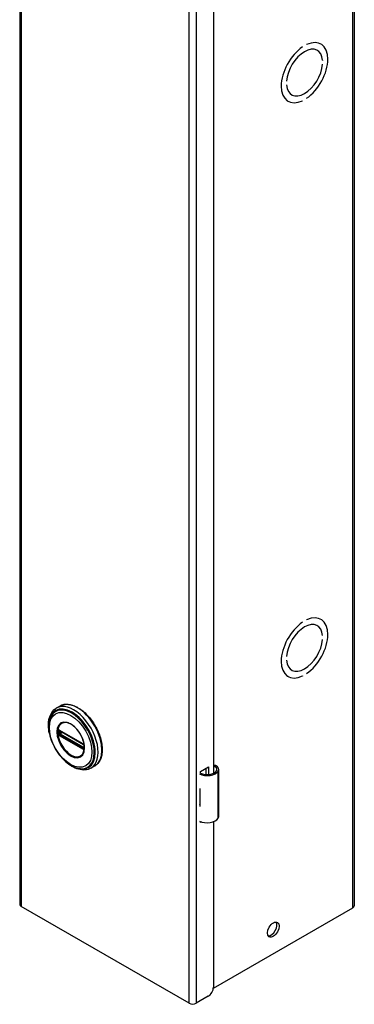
# Model space of a CAD drawing. Header units: inches. Extents: x 0 to 125, y -11 to 69.
# Tile 1 of 2: x 119.3 to 125.01, y 35.96 to 52.75. Entities that reach past the tile are written whole.
import ezdxf

# ---------------------------------------------------------------- set-up
doc = ezdxf.new("R2010")
doc.units = ezdxf.units.IN
doc.header["$MEASUREMENT"] = 0
doc.layers.add('Visible Edges(ANSI)', color=7, linetype='Continuous', lineweight=25)
doc.layers.add('Visible Tangent Edges(ANSI)', color=7, linetype='Continuous', lineweight=25)

msp = doc.modelspace()

# ---------------------------------------------------------------- linework, layer by layer
at = {"layer": 'Visible Edges(ANSI)'}
for p, q in [((119.303, 67.099), (119.303, 37.667)), ((125.005, 67.076), (125.005, 37.645)), ((122.605, 61.56), (122.605, 39.903)), ((124.121, 52.289), (124.121, 52.289)), ((124.121, 52.289), (124.121, 52.289)), ((124.192, 52.33), (124.192, 52.33)), ((124.37, 52.233), (124.375, 52.23)), ((124.432, 52.342), (124.437, 52.339)), ((124.465, 52.062), (124.465, 52.062)), ((124.465, 52.062), (124.465, 52.061)), ((124.465, 51.996), (124.465, 51.996)), ((123.849, 51.707), (123.849, 51.707)), ((123.849, 51.707), (123.849, 51.707)), ((123.849, 51.641), (123.849, 51.641)), ((123.934, 51.475), (123.939, 51.472)), ((124.192, 51.414), (124.192, 51.414)), ((123.871, 51.367), (123.876, 51.364)), ((124.121, 51.373), (124.121, 51.373)), ((124.121, 51.373), (124.121, 51.373)), ((124.121, 42.479), (124.121, 42.478)), ((124.121, 42.479), (124.121, 42.478)), ((124.192, 42.519), (124.192, 42.519)), ((124.432, 42.531), (124.437, 42.528)), ((124.37, 42.423), (124.375, 42.42)), ((124.465, 42.251), (124.465, 42.251)), ((124.465, 42.251), (124.465, 42.251)), ((124.465, 42.186), (124.465, 42.186)), ((123.849, 41.896), (123.849, 41.896)), ((123.849, 41.896), (123.849, 41.896)), ((123.849, 41.831), (123.849, 41.831)), ((123.934, 41.665), (123.939, 41.662)), ((123.871, 41.557), (123.876, 41.553)), ((124.121, 41.563), (124.121, 41.562)), ((124.121, 41.563), (124.121, 41.562)), ((124.192, 41.603), (124.192, 41.603)), ((119.991, 41.051), (119.927, 41.014)), ((119.976, 40.637), (119.971, 40.64)), ((119.976, 40.637), (120.385, 40.402)), ((120.391, 40.394), (119.983, 40.629)), ((120.39, 40.399), (120.385, 40.402)), ((120.4, 40.386), (120.402, 40.384)), ((120.4, 40.341), (120.4, 40.378)), ((120.402, 40.384), (120.402, 40.382)), ((120.404, 40.331), (120.403, 40.325)), ((120.404, 40.368), (120.404, 40.331)), ((120.58, 40.027), (120.516, 39.99)), ((122.385, 39.935), (122.52, 40.012)), ((122.481, 39.882), (122.481, 39.99)), ((122.52, 40.012), (122.52, 39.882)), ((122.694, 39.166), (122.694, 39.97)), ((122.385, 39.903), (122.385, 39.935)), ((122.37, 39.643), (122.37, 39.611)), ((122.37, 39.368), (122.37, 39.337)), ((122.385, 39.066), (122.385, 39.08)), ((122.4, 39.075), (122.385, 39.066)), ((122.605, 39.077), (122.605, 36.254)), ((122.19, 35.984), (119.328, 37.632)), ((122.604, 36.241), (124.98, 37.61)), ((122.516, 36.101), (122.312, 35.984))]:
    msp.add_line(p, q, dxfattribs=at)
at = {"layer": 'Visible Edges(ANSI)', "flags": 128}
for points in [[(119.809, 40.584), (119.802, 40.618), (119.797, 40.653), (119.794, 40.686), (119.793, 40.719), (119.793, 40.751), (119.795, 40.783), (119.8, 40.813), (119.806, 40.842), (119.814, 40.869), (119.825, 40.896), (119.837, 40.92), (119.851, 40.943), (119.867, 40.964), (119.885, 40.983), (119.905, 41), (119.927, 41.014)], [(119.991, 41.051), (120.007, 41.059), (120.023, 41.066), (120.041, 41.071), (120.058, 41.076), (120.077, 41.078), (120.095, 41.08), (120.114, 41.08), (120.134, 41.079), (120.154, 41.076), (120.174, 41.072), (120.194, 41.067), (120.214, 41.06), (120.235, 41.053), (120.255, 41.044), (120.276, 41.034), (120.296, 41.022), (120.317, 41.01), (120.337, 40.996), (120.357, 40.982), (120.378, 40.966), (120.397, 40.949), (120.417, 40.932), (120.436, 40.913), (120.455, 40.894), (120.474, 40.874), (120.492, 40.853), (120.509, 40.831), (120.526, 40.809), (120.543, 40.786), (120.559, 40.762), (120.574, 40.738), (120.589, 40.714), (120.603, 40.689), (120.616, 40.663), (120.628, 40.638), (120.64, 40.612), (120.651, 40.586), (120.66, 40.56), (120.67, 40.534), (120.678, 40.507), (120.685, 40.481), (120.691, 40.455), (120.697, 40.43), (120.701, 40.404), (120.705, 40.379), (120.707, 40.354), (120.708, 40.33), (120.709, 40.306), (120.708, 40.282), (120.707, 40.259), (120.704, 40.237), (120.701, 40.215), (120.696, 40.195), (120.69, 40.175), (120.684, 40.155), (120.676, 40.137), (120.668, 40.119), (120.658, 40.103), (120.647, 40.087), (120.636, 40.073), (120.623, 40.06), (120.61, 40.048), (120.595, 40.037), (120.58, 40.027)], [(119.836, 40.874), (119.83, 40.861), (119.824, 40.847), (119.818, 40.833), (119.814, 40.819), (119.806, 40.788), (119.801, 40.756), (119.798, 40.723), (119.798, 40.689), (119.799, 40.653), (119.803, 40.617), (119.809, 40.581), (119.818, 40.543), (119.828, 40.506), (119.84, 40.469), (119.855, 40.431), (119.871, 40.394), (119.889, 40.358), (119.908, 40.322), (119.93, 40.287), (119.952, 40.253), (119.976, 40.22), (120.001, 40.189), (120.027, 40.16), (120.055, 40.132), (120.083, 40.106), (120.111, 40.083), (120.14, 40.061), (120.17, 40.042), (120.2, 40.025), (120.23, 40.011), (120.26, 39.999), (120.29, 39.991), (120.305, 39.987), (120.32, 39.985), (120.335, 39.983), (120.35, 39.982)], [(119.971, 40.64), (119.97, 40.64), (119.968, 40.641)], [(120.374, 40.227), (120.382, 40.241), (120.39, 40.256), (120.395, 40.273), (120.4, 40.291), (120.403, 40.311), (120.404, 40.331), (120.404, 40.353), (120.403, 40.376), (120.4, 40.399), (120.395, 40.423), (120.389, 40.448), (120.381, 40.472), (120.372, 40.497), (120.362, 40.521), (120.35, 40.545), (120.337, 40.569), (120.323, 40.592), (120.308, 40.614), (120.292, 40.635), (120.276, 40.655), (120.258, 40.674), (120.24, 40.692), (120.222, 40.708), (120.203, 40.722), (120.184, 40.735), (120.166, 40.746), (120.147, 40.755), (120.128, 40.762), (120.11, 40.768), (120.093, 40.771), (120.076, 40.772), (120.06, 40.772)], [(119.983, 40.629), (119.982, 40.629), (119.982, 40.63)], [(120.39, 40.399), (120.393, 40.396), (120.396, 40.393)], [(120.4, 40.378), (120.4, 40.382), (120.398, 40.387), (120.395, 40.391), (120.391, 40.394)], [(120.396, 40.393), (120.398, 40.39), (120.4, 40.386)], [(120.4, 40.34), (120.4, 40.34), (120.4, 40.341)], [(120.403, 40.325), (120.403, 40.323), (120.403, 40.322)], [(120.516, 39.99), (120.493, 39.979), (120.469, 39.97), (120.443, 39.964), (120.417, 39.96), (120.39, 39.959), (120.363, 39.961), (120.335, 39.966), (120.307, 39.972), (120.279, 39.981), (120.25, 39.993), (120.222, 40.006), (120.194, 40.022), (120.166, 40.04), (120.139, 40.059), (120.111, 40.081), (120.085, 40.104)], [(122.652, 40.032), (122.65, 40.033), (122.648, 40.034), (122.646, 40.035), (122.645, 40.036), (122.643, 40.037), (122.64, 40.037), (122.638, 40.038), (122.636, 40.039), (122.634, 40.039), (122.632, 40.039), (122.63, 40.039), (122.628, 40.039), (122.626, 40.039), (122.624, 40.039), (122.622, 40.039), (122.62, 40.039), (122.618, 40.038), (122.616, 40.038), (122.614, 40.037), (122.612, 40.036), (122.61, 40.036), (122.608, 40.035), (122.606, 40.034), (122.605, 40.033)], [(122.605, 40.021), (122.606, 40.022), (122.608, 40.022), (122.609, 40.022), (122.611, 40.023), (122.612, 40.023), (122.614, 40.023), (122.616, 40.023), (122.617, 40.023), (122.619, 40.023), (122.62, 40.022), (122.622, 40.022), (122.623, 40.022), (122.625, 40.022), (122.626, 40.021), (122.628, 40.021), (122.629, 40.02), (122.631, 40.02), (122.632, 40.019), (122.634, 40.018), (122.635, 40.017), (122.636, 40.016), (122.638, 40.016), (122.639, 40.015), (122.64, 40.014)]]:
    msp.add_lwpolyline(points, dxfattribs=at)
at = {"layer": 'Visible Edges(ANSI)'}
for centre, major_axis, ratio, start_param, end_param in [((124.157, 51.851), (0.281, 0.487), 0.578093, 4.014079, 6.977628), ((124.157, 51.851), (0.281, 0.487), 0.578093, 4.014063, 6.977643), ((124.157, 51.851), (-0.281, -0.487), 0.578093, 4.014063, 6.977643), ((124.157, 51.851), (-0.281, -0.487), 0.578093, 4.014079, 6.977628), ((124.157, 51.851), (0.218, 0.379), 0.578093, 5.587431, 8.545869), ((124.157, 51.851), (0.218, 0.379), 0.578093, 5.58741, 8.54589), ((124.157, 51.851), (-0.218, -0.379), 0.578093, 5.58741, 8.54589), ((124.157, 51.851), (-0.218, -0.379), 0.578093, 5.587431, 8.545869), ((124.157, 42.041), (-0.281, -0.487), 0.578093, 4.014063, 6.977643), ((124.157, 42.041), (-0.281, -0.487), 0.578093, 4.014079, 6.977628), ((124.157, 42.041), (0.218, 0.379), 0.578093, 5.587431, 8.545869), ((124.157, 42.041), (0.218, 0.379), 0.578093, 5.58741, 8.54589), ((124.157, 42.041), (0.281, 0.487), 0.578093, 4.014079, 6.977628), ((124.157, 42.041), (0.281, 0.487), 0.578093, 4.014063, 6.977643), ((124.157, 42.041), (-0.218, -0.379), 0.578093, 5.58741, 8.54589), ((124.157, 42.041), (-0.218, -0.379), 0.578093, 5.587431, 8.545869), ((122.537, 39.97), (0.128, 0), 0.575862, 5.96475, 6.909947), ((122.537, 39.97), (0.157, 0), 0.575862, 5.96475, 7.032103), ((122.499, 39.977), (0.197, 0), 0.575862, 3.983372, 5.96475), ((122.499, 39.977), (0.167, 0), 0.575862, 3.964134, 5.96475), ((122.499, 39.728), (0.197, 0), 0.575862, 3.983372, 3.995195), ((122.43, 39.651), (-0.0917, 0), 0.575862, 0.828235, 0.853602), ((122.43, 39.408), (0.0917, 0), 0.575862, 3.969828, 3.995195), ((122.499, 39.422), (-0.197, 0), 0.575862, 0.841779, 0.853602), ((122.499, 39.173), (0.197, 0), 0.575862, 3.983372, 5.96475), ((122.537, 39.166), (0.157, 0), 0.575862, 5.96475, 6.283185), ((119.389, 37.667), (-0.086, 0), 0.575862, 0, 0.785398), ((124.919, 37.645), (0.086, 0), 0.575862, 5.497787, 6.283185), ((123.588, 37.261), (-0.07, -0.122), 0.578093, 0.279911, 2.861682), ((122.516, 36.203), (-0.062, -0.108), 0.578093, 0.783464, 2.354261), ((122.251, 36.019), (-0.086, 0), 0.575862, 0.785398, 2.356194)]:
    msp.add_ellipse(centre, major_axis=major_axis, ratio=ratio, start_param=start_param, end_param=end_param, dxfattribs=at)
msp.add_ellipse((123.626, 37.239), major_axis=(-0.07, -0.122), ratio=0.578093, dxfattribs=at)
at = {"layer": 'Visible Tangent Edges(ANSI)'}
for p, q in [((119.328, 67.064), (119.328, 37.632)), ((124.98, 37.61), (124.98, 67.041)), ((122.19, 35.984), (122.19, 65.415)), ((122.312, 65.415), (122.312, 35.984)), ((120.382, 40.406), (119.974, 40.641)), ((119.981, 40.632), (120.389, 40.397)), ((119.969, 40.588), (119.969, 40.625)), ((119.974, 40.548), (120.382, 40.313)), ((120.386, 40.322), (119.978, 40.557)), ((119.981, 40.625), (119.986, 40.628)), ((119.981, 40.588), (119.981, 40.625)), ((120.018, 40.609), (119.981, 40.588)), ((120.389, 40.33), (119.981, 40.565)), ((119.988, 40.576), (120.032, 40.601)), ((120.396, 40.341), (119.988, 40.576)), ((120.4, 40.344), (120.396, 40.341)), ((120.402, 40.375), (120.402, 40.338)), ((122.64, 40.014), (122.652, 40.032)), ((122.686, 39.137), (122.686, 39.942)), ((122.37, 39.611), (122.37, 39.368))]:
    msp.add_line(p, q, dxfattribs=at)
at = {"layer": 'Visible Tangent Edges(ANSI)', "flags": 128}
for points in [[(119.935, 40.609), (119.944, 40.534), (119.967, 40.455), (120.005, 40.376), (120.053, 40.305), (120.11, 40.245), (120.171, 40.201), (120.233, 40.175), (120.29, 40.169), (120.338, 40.184), (120.376, 40.219), (120.4, 40.272), (120.407, 40.338), (120.399, 40.413), (120.376, 40.492), (120.338, 40.571), (120.289, 40.642), (120.232, 40.702), (120.171, 40.746), (120.11, 40.772), (120.053, 40.777), (120.004, 40.762), (119.967, 40.727), (119.943, 40.675), (119.935, 40.609)], [(119.947, 40.608), (119.947, 40.619), (119.948, 40.631), (119.949, 40.641), (119.95, 40.652), (119.952, 40.662), (119.954, 40.672), (119.957, 40.681), (119.96, 40.69), (119.964, 40.699), (119.968, 40.707), (119.972, 40.715), (119.977, 40.722), (119.982, 40.729), (119.988, 40.736), (119.993, 40.742), (120, 40.747), (120.006, 40.752), (120.013, 40.757), (120.02, 40.76), (120.028, 40.764), (120.035, 40.767), (120.043, 40.769), (120.052, 40.77), (120.06, 40.772)], [(119.954, 40.642), (119.954, 40.642), (119.954, 40.641), (119.953, 40.641), (119.953, 40.64), (119.953, 40.64), (119.953, 40.64), (119.953, 40.639), (119.953, 40.639), (119.953, 40.638), (119.953, 40.638), (119.953, 40.638), (119.953, 40.637), (119.953, 40.637), (119.952, 40.636), (119.952, 40.636), (119.952, 40.635), (119.952, 40.635), (119.952, 40.635), (119.952, 40.634), (119.952, 40.634), (119.952, 40.633), (119.952, 40.633), (119.952, 40.632), (119.952, 40.632)], [(119.952, 40.632), (119.952, 40.632), (119.952, 40.631), (119.952, 40.631), (119.952, 40.631), (119.952, 40.631), (119.952, 40.63), (119.952, 40.63), (119.952, 40.63), (119.952, 40.63), (119.952, 40.63), (119.952, 40.629), (119.952, 40.629), (119.952, 40.629), (119.952, 40.629), (119.952, 40.628), (119.952, 40.628), (119.952, 40.628), (119.952, 40.628), (119.952, 40.627), (119.952, 40.627), (119.952, 40.627), (119.952, 40.627), (119.952, 40.626), (119.952, 40.626)], [(119.955, 40.644), (119.955, 40.644), (119.955, 40.644), (119.955, 40.644), (119.955, 40.644), (119.955, 40.644), (119.954, 40.644), (119.954, 40.644), (119.954, 40.644), (119.954, 40.644), (119.954, 40.643), (119.954, 40.643), (119.954, 40.643), (119.954, 40.643), (119.954, 40.643), (119.954, 40.643), (119.954, 40.643), (119.954, 40.643), (119.954, 40.643), (119.954, 40.643), (119.954, 40.642), (119.954, 40.642), (119.954, 40.642), (119.954, 40.642), (119.954, 40.642)], [(119.96, 40.647), (119.96, 40.647), (119.959, 40.647), (119.959, 40.647), (119.959, 40.646), (119.959, 40.646), (119.958, 40.646), (119.958, 40.646), (119.958, 40.646), (119.958, 40.646), (119.958, 40.646), (119.957, 40.646), (119.957, 40.646), (119.957, 40.646), (119.957, 40.646), (119.956, 40.646), (119.956, 40.646), (119.956, 40.645), (119.956, 40.645), (119.956, 40.645), (119.955, 40.645), (119.955, 40.645), (119.955, 40.645), (119.955, 40.645), (119.955, 40.644)], [(119.969, 40.644), (119.969, 40.644), (119.968, 40.645), (119.968, 40.645), (119.968, 40.645), (119.967, 40.645), (119.967, 40.645), (119.966, 40.646), (119.966, 40.646), (119.966, 40.646), (119.965, 40.646), (119.965, 40.646), (119.964, 40.646), (119.964, 40.646), (119.964, 40.646), (119.963, 40.646), (119.963, 40.647), (119.962, 40.647), (119.962, 40.647), (119.962, 40.647), (119.961, 40.647), (119.961, 40.647), (119.961, 40.647), (119.96, 40.647), (119.96, 40.647)], [(119.96, 40.632), (119.96, 40.632), (119.96, 40.632), (119.96, 40.633), (119.96, 40.633), (119.96, 40.633), (119.96, 40.634), (119.96, 40.634), (119.96, 40.634), (119.96, 40.634), (119.96, 40.635), (119.96, 40.635), (119.96, 40.635), (119.96, 40.636), (119.96, 40.636), (119.96, 40.636), (119.96, 40.636), (119.961, 40.637), (119.961, 40.637), (119.961, 40.637), (119.961, 40.637), (119.961, 40.637), (119.961, 40.638), (119.961, 40.638), (119.962, 40.638)], [(119.96, 40.626), (119.96, 40.626), (119.96, 40.626), (119.96, 40.627), (119.96, 40.627), (119.96, 40.627), (119.96, 40.627), (119.96, 40.627), (119.96, 40.628), (119.96, 40.628), (119.96, 40.628), (119.96, 40.628), (119.96, 40.629), (119.96, 40.629), (119.96, 40.629), (119.96, 40.629), (119.96, 40.63), (119.96, 40.63), (119.96, 40.63), (119.96, 40.63), (119.96, 40.631), (119.96, 40.631), (119.96, 40.631), (119.96, 40.631), (119.96, 40.632)], [(119.962, 40.638), (119.962, 40.638), (119.962, 40.638), (119.962, 40.638), (119.962, 40.638), (119.962, 40.638), (119.962, 40.638), (119.962, 40.639), (119.962, 40.639), (119.962, 40.639), (119.962, 40.639), (119.962, 40.639), (119.962, 40.639), (119.962, 40.639), (119.962, 40.639), (119.962, 40.639), (119.962, 40.639), (119.962, 40.639), (119.963, 40.639), (119.963, 40.639), (119.963, 40.639), (119.963, 40.639), (119.963, 40.639), (119.963, 40.639), (119.963, 40.639)], [(119.963, 40.639), (119.963, 40.64), (119.963, 40.64), (119.963, 40.64), (119.963, 40.64), (119.963, 40.64), (119.964, 40.64), (119.964, 40.64), (119.964, 40.64), (119.964, 40.64), (119.964, 40.64), (119.964, 40.64), (119.964, 40.64), (119.965, 40.64), (119.965, 40.64), (119.965, 40.641), (119.965, 40.641), (119.965, 40.641), (119.965, 40.641), (119.966, 40.641), (119.966, 40.641), (119.966, 40.641), (119.966, 40.641), (119.966, 40.641), (119.966, 40.641)], [(119.966, 40.641), (119.966, 40.641), (119.967, 40.641), (119.967, 40.641), (119.967, 40.641), (119.967, 40.641), (119.967, 40.641), (119.967, 40.641), (119.967, 40.641), (119.967, 40.641), (119.967, 40.641), (119.967, 40.641), (119.967, 40.641), (119.967, 40.641), (119.967, 40.641), (119.968, 40.641), (119.968, 40.641), (119.968, 40.641), (119.968, 40.641), (119.968, 40.641), (119.968, 40.641), (119.968, 40.641), (119.968, 40.641), (119.968, 40.641), (119.968, 40.641)], [(119.974, 40.641), (119.974, 40.641), (119.974, 40.642), (119.974, 40.642), (119.974, 40.642), (119.973, 40.642), (119.973, 40.642), (119.973, 40.642), (119.973, 40.642), (119.972, 40.642), (119.972, 40.643), (119.972, 40.643), (119.972, 40.643), (119.972, 40.643), (119.971, 40.643), (119.971, 40.643), (119.971, 40.643), (119.971, 40.643), (119.971, 40.643), (119.97, 40.644), (119.97, 40.644), (119.97, 40.644), (119.97, 40.644), (119.969, 40.644), (119.969, 40.644)], [(119.969, 40.631), (119.969, 40.631), (119.969, 40.631), (119.969, 40.631), (119.969, 40.631), (119.969, 40.631), (119.969, 40.631), (119.969, 40.632), (119.969, 40.632), (119.969, 40.632), (119.969, 40.632), (119.969, 40.632), (119.969, 40.632), (119.97, 40.632), (119.97, 40.633), (119.97, 40.633), (119.97, 40.633), (119.97, 40.633), (119.97, 40.633), (119.97, 40.633), (119.97, 40.633), (119.97, 40.633), (119.97, 40.633), (119.97, 40.634), (119.97, 40.634)], [(119.973, 40.635), (119.973, 40.635), (119.973, 40.635), (119.973, 40.635), (119.973, 40.635), (119.974, 40.635), (119.974, 40.635), (119.974, 40.635), (119.974, 40.635), (119.974, 40.635), (119.974, 40.635), (119.974, 40.635), (119.974, 40.635), (119.975, 40.635), (119.975, 40.635), (119.975, 40.635), (119.975, 40.635), (119.975, 40.635), (119.975, 40.635), (119.975, 40.635), (119.976, 40.635), (119.976, 40.635), (119.976, 40.635), (119.976, 40.635), (119.976, 40.635)], [(119.976, 40.635), (119.976, 40.635), (119.977, 40.635), (119.977, 40.635), (119.977, 40.634), (119.977, 40.634), (119.977, 40.634), (119.978, 40.634), (119.978, 40.634), (119.978, 40.634), (119.978, 40.634), (119.979, 40.634), (119.979, 40.634), (119.979, 40.634), (119.979, 40.634), (119.979, 40.633), (119.98, 40.633), (119.98, 40.633), (119.98, 40.633), (119.98, 40.633), (119.981, 40.633), (119.981, 40.633), (119.981, 40.633), (119.981, 40.633), (119.981, 40.632)], [(120.373, 40.227), (120.36, 40.211), (120.344, 40.198), (120.326, 40.189), (120.306, 40.183), (120.285, 40.18), (120.262, 40.181), (120.239, 40.185), (120.214, 40.193), (120.189, 40.204), (120.165, 40.218), (120.14, 40.235), (120.115, 40.255), (120.092, 40.278), (120.069, 40.303), (120.048, 40.33), (120.028, 40.359), (120.01, 40.389), (119.994, 40.42), (119.98, 40.452), (119.968, 40.484), (119.959, 40.516), (119.952, 40.548), (119.948, 40.579), (119.947, 40.608)], [(119.952, 40.626), (119.952, 40.625), (119.952, 40.623), (119.952, 40.622), (119.952, 40.62), (119.952, 40.619), (119.952, 40.617), (119.952, 40.616), (119.952, 40.614), (119.952, 40.613), (119.952, 40.611), (119.952, 40.609), (119.952, 40.608), (119.952, 40.606), (119.952, 40.605), (119.952, 40.603), (119.952, 40.602), (119.952, 40.6), (119.952, 40.599), (119.952, 40.597), (119.952, 40.595), (119.952, 40.594), (119.952, 40.592), (119.952, 40.591), (119.952, 40.589)], [(119.952, 40.589), (119.952, 40.589), (119.952, 40.589), (119.952, 40.588), (119.952, 40.588), (119.952, 40.588), (119.952, 40.588), (119.952, 40.587), (119.952, 40.587), (119.952, 40.587), (119.952, 40.587), (119.952, 40.586), (119.952, 40.586), (119.952, 40.586), (119.952, 40.586), (119.952, 40.585), (119.952, 40.585), (119.952, 40.585), (119.952, 40.585), (119.952, 40.584), (119.952, 40.584), (119.952, 40.584), (119.952, 40.584), (119.952, 40.583), (119.952, 40.583)], [(119.952, 40.583), (119.952, 40.583), (119.952, 40.582), (119.952, 40.582), (119.952, 40.581), (119.952, 40.581), (119.952, 40.58), (119.952, 40.58), (119.952, 40.579), (119.952, 40.579), (119.952, 40.578), (119.953, 40.578), (119.953, 40.577), (119.953, 40.577), (119.953, 40.576), (119.953, 40.576), (119.953, 40.575), (119.953, 40.575), (119.953, 40.574), (119.953, 40.574), (119.953, 40.573), (119.953, 40.573), (119.954, 40.572), (119.954, 40.572), (119.954, 40.571)], [(119.954, 40.571), (119.954, 40.571), (119.954, 40.571), (119.954, 40.571), (119.954, 40.571), (119.954, 40.571), (119.954, 40.57), (119.954, 40.57), (119.954, 40.57), (119.954, 40.57), (119.954, 40.57), (119.954, 40.57), (119.954, 40.57), (119.954, 40.569), (119.954, 40.569), (119.954, 40.569), (119.954, 40.569), (119.954, 40.569), (119.954, 40.569), (119.955, 40.569), (119.955, 40.568), (119.955, 40.568), (119.955, 40.568), (119.955, 40.568), (119.955, 40.568)], [(119.955, 40.568), (119.955, 40.567), (119.955, 40.567), (119.955, 40.567), (119.955, 40.566), (119.956, 40.566), (119.956, 40.566), (119.956, 40.565), (119.956, 40.565), (119.956, 40.565), (119.957, 40.564), (119.957, 40.564), (119.957, 40.564), (119.957, 40.563), (119.958, 40.563), (119.958, 40.563), (119.958, 40.562), (119.958, 40.562), (119.958, 40.562), (119.959, 40.561), (119.959, 40.561), (119.959, 40.561), (119.959, 40.56), (119.96, 40.56), (119.96, 40.56)], [(119.96, 40.589), (119.96, 40.59), (119.96, 40.592), (119.96, 40.593), (119.96, 40.595), (119.96, 40.596), (119.96, 40.598), (119.96, 40.599), (119.96, 40.601), (119.96, 40.603), (119.96, 40.604), (119.96, 40.606), (119.96, 40.607), (119.96, 40.609), (119.96, 40.61), (119.96, 40.612), (119.96, 40.613), (119.96, 40.615), (119.96, 40.617), (119.96, 40.618), (119.96, 40.62), (119.96, 40.621), (119.96, 40.623), (119.96, 40.624), (119.96, 40.626)], [(119.96, 40.583), (119.96, 40.583), (119.96, 40.583), (119.96, 40.583), (119.96, 40.584), (119.96, 40.584), (119.96, 40.584), (119.96, 40.584), (119.96, 40.585), (119.96, 40.585), (119.96, 40.585), (119.96, 40.585), (119.96, 40.586), (119.96, 40.586), (119.96, 40.586), (119.96, 40.586), (119.96, 40.587), (119.96, 40.587), (119.96, 40.587), (119.96, 40.587), (119.96, 40.588), (119.96, 40.588), (119.96, 40.588), (119.96, 40.588), (119.96, 40.589)], [(119.962, 40.574), (119.961, 40.575), (119.961, 40.575), (119.961, 40.575), (119.961, 40.576), (119.961, 40.576), (119.961, 40.576), (119.961, 40.577), (119.96, 40.577), (119.96, 40.577), (119.96, 40.578), (119.96, 40.578), (119.96, 40.578), (119.96, 40.579), (119.96, 40.579), (119.96, 40.58), (119.96, 40.58), (119.96, 40.58), (119.96, 40.581), (119.96, 40.581), (119.96, 40.581), (119.96, 40.582), (119.96, 40.582), (119.96, 40.582), (119.96, 40.583)], [(119.96, 40.56), (119.96, 40.559), (119.961, 40.559), (119.961, 40.558), (119.961, 40.558), (119.962, 40.558), (119.962, 40.557), (119.962, 40.557), (119.963, 40.556), (119.963, 40.556), (119.964, 40.556), (119.964, 40.555), (119.964, 40.555), (119.965, 40.555), (119.965, 40.554), (119.966, 40.554), (119.966, 40.554), (119.966, 40.553), (119.967, 40.553), (119.967, 40.553), (119.968, 40.552), (119.968, 40.552), (119.968, 40.552), (119.969, 40.552), (119.969, 40.551)], [(119.963, 40.572), (119.963, 40.572), (119.963, 40.572), (119.963, 40.572), (119.963, 40.572), (119.963, 40.572), (119.963, 40.572), (119.962, 40.572), (119.962, 40.572), (119.962, 40.573), (119.962, 40.573), (119.962, 40.573), (119.962, 40.573), (119.962, 40.573), (119.962, 40.573), (119.962, 40.573), (119.962, 40.573), (119.962, 40.573), (119.962, 40.574), (119.962, 40.574), (119.962, 40.574), (119.962, 40.574), (119.962, 40.574), (119.962, 40.574), (119.962, 40.574)], [(119.966, 40.566), (119.966, 40.566), (119.966, 40.566), (119.966, 40.567), (119.966, 40.567), (119.966, 40.567), (119.965, 40.567), (119.965, 40.568), (119.965, 40.568), (119.965, 40.568), (119.965, 40.568), (119.965, 40.568), (119.964, 40.569), (119.964, 40.569), (119.964, 40.569), (119.964, 40.569), (119.964, 40.57), (119.964, 40.57), (119.964, 40.57), (119.963, 40.57), (119.963, 40.571), (119.963, 40.571), (119.963, 40.571), (119.963, 40.571), (119.963, 40.572)], [(119.973, 40.56), (119.973, 40.56), (119.972, 40.561), (119.972, 40.561), (119.972, 40.561), (119.971, 40.561), (119.971, 40.561), (119.971, 40.562), (119.971, 40.562), (119.97, 40.562), (119.97, 40.562), (119.97, 40.563), (119.969, 40.563), (119.969, 40.563), (119.969, 40.563), (119.969, 40.564), (119.968, 40.564), (119.968, 40.564), (119.968, 40.564), (119.968, 40.565), (119.967, 40.565), (119.967, 40.565), (119.967, 40.565), (119.967, 40.566), (119.966, 40.566)], [(119.969, 40.625), (119.969, 40.625), (119.969, 40.625), (119.969, 40.626), (119.969, 40.626), (119.969, 40.626), (119.969, 40.626), (119.969, 40.627), (119.969, 40.627), (119.969, 40.627), (119.969, 40.627), (119.969, 40.628), (119.969, 40.628), (119.969, 40.628), (119.969, 40.628), (119.969, 40.629), (119.969, 40.629), (119.969, 40.629), (119.969, 40.629), (119.969, 40.63), (119.969, 40.63), (119.969, 40.63), (119.969, 40.63), (119.969, 40.63), (119.969, 40.631)], [(119.969, 40.581), (119.969, 40.582), (119.969, 40.582), (119.969, 40.582), (119.969, 40.582), (119.969, 40.583), (119.969, 40.583), (119.969, 40.583), (119.969, 40.583), (119.969, 40.584), (119.969, 40.584), (119.969, 40.584), (119.969, 40.584), (119.969, 40.585), (119.969, 40.585), (119.969, 40.585), (119.969, 40.586), (119.969, 40.586), (119.969, 40.586), (119.969, 40.586), (119.969, 40.587), (119.969, 40.587), (119.969, 40.587), (119.969, 40.587), (119.969, 40.588)], [(119.97, 40.577), (119.97, 40.577), (119.97, 40.577), (119.97, 40.577), (119.97, 40.577), (119.97, 40.578), (119.97, 40.578), (119.97, 40.578), (119.97, 40.578), (119.97, 40.578), (119.97, 40.579), (119.97, 40.579), (119.969, 40.579), (119.969, 40.579), (119.969, 40.579), (119.969, 40.58), (119.969, 40.58), (119.969, 40.58), (119.969, 40.58), (119.969, 40.58), (119.969, 40.581), (119.969, 40.581), (119.969, 40.581), (119.969, 40.581), (119.969, 40.581)], [(119.969, 40.551), (119.969, 40.551), (119.97, 40.551), (119.97, 40.551), (119.97, 40.551), (119.97, 40.551), (119.971, 40.551), (119.971, 40.55), (119.971, 40.55), (119.971, 40.55), (119.971, 40.55), (119.972, 40.55), (119.972, 40.55), (119.972, 40.55), (119.972, 40.55), (119.972, 40.549), (119.973, 40.549), (119.973, 40.549), (119.973, 40.549), (119.973, 40.549), (119.974, 40.549), (119.974, 40.549), (119.974, 40.549), (119.974, 40.548), (119.974, 40.548)], [(119.976, 40.569), (119.976, 40.569), (119.976, 40.569), (119.976, 40.569), (119.976, 40.569), (119.975, 40.569), (119.975, 40.57), (119.975, 40.57), (119.975, 40.57), (119.975, 40.57), (119.975, 40.57), (119.975, 40.57), (119.974, 40.57), (119.974, 40.571), (119.974, 40.571), (119.974, 40.571), (119.974, 40.571), (119.974, 40.571), (119.974, 40.571), (119.974, 40.571), (119.973, 40.572), (119.973, 40.572), (119.973, 40.572), (119.973, 40.572), (119.973, 40.572)], [(119.978, 40.557), (119.978, 40.557), (119.978, 40.558), (119.977, 40.558), (119.977, 40.558), (119.977, 40.558), (119.977, 40.558), (119.976, 40.558), (119.976, 40.558), (119.976, 40.558), (119.976, 40.559), (119.976, 40.559), (119.975, 40.559), (119.975, 40.559), (119.975, 40.559), (119.975, 40.559), (119.975, 40.559), (119.974, 40.559), (119.974, 40.56), (119.974, 40.56), (119.974, 40.56), (119.973, 40.56), (119.973, 40.56), (119.973, 40.56), (119.973, 40.56)], [(119.981, 40.565), (119.981, 40.565), (119.981, 40.566), (119.981, 40.566), (119.981, 40.566), (119.98, 40.566), (119.98, 40.566), (119.98, 40.566), (119.98, 40.566), (119.979, 40.567), (119.979, 40.567), (119.979, 40.567), (119.979, 40.567), (119.979, 40.567), (119.978, 40.567), (119.978, 40.567), (119.978, 40.568), (119.978, 40.568), (119.977, 40.568), (119.977, 40.568), (119.977, 40.568), (119.977, 40.568), (119.977, 40.569), (119.976, 40.569), (119.976, 40.569)], [(120.388, 40.403), (120.387, 40.403), (120.387, 40.404), (120.387, 40.404), (120.387, 40.404), (120.387, 40.404), (120.386, 40.404), (120.386, 40.404), (120.386, 40.404), (120.386, 40.404), (120.385, 40.405), (120.385, 40.405), (120.385, 40.405), (120.385, 40.405), (120.385, 40.405), (120.384, 40.405), (120.384, 40.405), (120.384, 40.405), (120.384, 40.406), (120.384, 40.406), (120.383, 40.406), (120.383, 40.406), (120.383, 40.406), (120.383, 40.406), (120.382, 40.406)], [(120.382, 40.313), (120.383, 40.313), (120.383, 40.313), (120.383, 40.313), (120.383, 40.313), (120.384, 40.313), (120.384, 40.313), (120.384, 40.312), (120.384, 40.312), (120.384, 40.312), (120.385, 40.312), (120.385, 40.312), (120.385, 40.312), (120.385, 40.312), (120.385, 40.312), (120.386, 40.311), (120.386, 40.311), (120.386, 40.311), (120.386, 40.311), (120.387, 40.311), (120.387, 40.311), (120.387, 40.311), (120.387, 40.311), (120.387, 40.311), (120.388, 40.31)], [(120.391, 40.319), (120.391, 40.32), (120.391, 40.32), (120.39, 40.32), (120.39, 40.32), (120.39, 40.32), (120.39, 40.32), (120.39, 40.32), (120.389, 40.32), (120.389, 40.321), (120.389, 40.321), (120.389, 40.321), (120.389, 40.321), (120.388, 40.321), (120.388, 40.321), (120.388, 40.321), (120.388, 40.321), (120.387, 40.322), (120.387, 40.322), (120.387, 40.322), (120.387, 40.322), (120.387, 40.322), (120.386, 40.322), (120.386, 40.322), (120.386, 40.322)], [(120.397, 40.395), (120.397, 40.395), (120.396, 40.396), (120.396, 40.396), (120.396, 40.397), (120.395, 40.397), (120.395, 40.397), (120.394, 40.398), (120.394, 40.398), (120.394, 40.399), (120.393, 40.399), (120.393, 40.399), (120.392, 40.4), (120.392, 40.4), (120.392, 40.4), (120.391, 40.401), (120.391, 40.401), (120.39, 40.401), (120.39, 40.402), (120.39, 40.402), (120.389, 40.402), (120.389, 40.402), (120.388, 40.403), (120.388, 40.403), (120.388, 40.403)], [(120.388, 40.31), (120.388, 40.31), (120.388, 40.31), (120.389, 40.31), (120.389, 40.31), (120.39, 40.309), (120.39, 40.309), (120.39, 40.309), (120.391, 40.309), (120.391, 40.309), (120.392, 40.309), (120.392, 40.309), (120.392, 40.308), (120.393, 40.308), (120.393, 40.308), (120.394, 40.308), (120.394, 40.308), (120.394, 40.308), (120.395, 40.308), (120.395, 40.308), (120.396, 40.308), (120.396, 40.308), (120.396, 40.308), (120.397, 40.308), (120.397, 40.308)], [(120.389, 40.397), (120.39, 40.397), (120.39, 40.397), (120.39, 40.397), (120.39, 40.397), (120.391, 40.397), (120.391, 40.397), (120.391, 40.396), (120.391, 40.396), (120.391, 40.396), (120.392, 40.396), (120.392, 40.396), (120.392, 40.396), (120.392, 40.396), (120.393, 40.395), (120.393, 40.395), (120.393, 40.395), (120.393, 40.395), (120.393, 40.395), (120.394, 40.395), (120.394, 40.394), (120.394, 40.394), (120.394, 40.394), (120.394, 40.394), (120.395, 40.394)], [(120.395, 40.328), (120.394, 40.328), (120.394, 40.328), (120.394, 40.328), (120.394, 40.328), (120.394, 40.328), (120.393, 40.328), (120.393, 40.328), (120.393, 40.329), (120.393, 40.329), (120.393, 40.329), (120.392, 40.329), (120.392, 40.329), (120.392, 40.329), (120.392, 40.329), (120.391, 40.329), (120.391, 40.329), (120.391, 40.329), (120.391, 40.33), (120.391, 40.33), (120.39, 40.33), (120.39, 40.33), (120.39, 40.33), (120.39, 40.33), (120.389, 40.33)], [(120.397, 40.318), (120.397, 40.318), (120.397, 40.318), (120.397, 40.318), (120.396, 40.318), (120.396, 40.318), (120.396, 40.318), (120.396, 40.318), (120.395, 40.318), (120.395, 40.318), (120.395, 40.318), (120.395, 40.318), (120.394, 40.318), (120.394, 40.318), (120.394, 40.318), (120.394, 40.318), (120.393, 40.318), (120.393, 40.319), (120.393, 40.319), (120.392, 40.319), (120.392, 40.319), (120.392, 40.319), (120.392, 40.319), (120.391, 40.319), (120.391, 40.319)], [(120.395, 40.394), (120.395, 40.394), (120.395, 40.394), (120.395, 40.393), (120.395, 40.393), (120.395, 40.393), (120.395, 40.393), (120.396, 40.393), (120.396, 40.393), (120.396, 40.393), (120.396, 40.393), (120.396, 40.392), (120.396, 40.392), (120.396, 40.392), (120.397, 40.392), (120.397, 40.392), (120.397, 40.392), (120.397, 40.391), (120.397, 40.391), (120.397, 40.391), (120.397, 40.391), (120.398, 40.391), (120.398, 40.391), (120.398, 40.39), (120.398, 40.39)], [(120.398, 40.328), (120.398, 40.328), (120.398, 40.328), (120.398, 40.327), (120.397, 40.327), (120.397, 40.327), (120.397, 40.327), (120.397, 40.327), (120.397, 40.327), (120.397, 40.327), (120.397, 40.327), (120.396, 40.327), (120.396, 40.327), (120.396, 40.327), (120.396, 40.328), (120.396, 40.328), (120.396, 40.328), (120.396, 40.328), (120.395, 40.328), (120.395, 40.328), (120.395, 40.328), (120.395, 40.328), (120.395, 40.328), (120.395, 40.328), (120.395, 40.328)], [(120.401, 40.389), (120.401, 40.389), (120.401, 40.389), (120.401, 40.389), (120.401, 40.39), (120.4, 40.39), (120.4, 40.39), (120.4, 40.39), (120.4, 40.391), (120.4, 40.391), (120.4, 40.391), (120.399, 40.392), (120.399, 40.392), (120.399, 40.392), (120.399, 40.392), (120.399, 40.393), (120.399, 40.393), (120.398, 40.393), (120.398, 40.393), (120.398, 40.394), (120.398, 40.394), (120.398, 40.394), (120.397, 40.394), (120.397, 40.395), (120.397, 40.395)], [(120.401, 40.319), (120.401, 40.319), (120.401, 40.319), (120.401, 40.319), (120.4, 40.319), (120.4, 40.319), (120.4, 40.319), (120.4, 40.319), (120.4, 40.319), (120.4, 40.318), (120.4, 40.318), (120.4, 40.318), (120.399, 40.318), (120.399, 40.318), (120.399, 40.318), (120.399, 40.318), (120.399, 40.318), (120.399, 40.318), (120.398, 40.318), (120.398, 40.318), (120.398, 40.318), (120.398, 40.318), (120.398, 40.318), (120.398, 40.318), (120.397, 40.318)], [(120.397, 40.308), (120.397, 40.308), (120.397, 40.308), (120.398, 40.308), (120.398, 40.308), (120.398, 40.308), (120.398, 40.308), (120.399, 40.308), (120.399, 40.308), (120.399, 40.308), (120.399, 40.309), (120.4, 40.309), (120.4, 40.309), (120.4, 40.309), (120.4, 40.309), (120.4, 40.309), (120.401, 40.309), (120.401, 40.309), (120.401, 40.309), (120.401, 40.309), (120.401, 40.31), (120.402, 40.31), (120.402, 40.31), (120.402, 40.31), (120.402, 40.31)], [(120.4, 40.386), (120.401, 40.386), (120.401, 40.386), (120.401, 40.385), (120.401, 40.385), (120.401, 40.385), (120.401, 40.385), (120.401, 40.385), (120.401, 40.384), (120.401, 40.384), (120.401, 40.384), (120.401, 40.384), (120.401, 40.384), (120.401, 40.383), (120.401, 40.383), (120.401, 40.383), (120.402, 40.383), (120.402, 40.383), (120.402, 40.382), (120.402, 40.382), (120.402, 40.382), (120.402, 40.382), (120.402, 40.382), (120.402, 40.382), (120.402, 40.381)], [(120.402, 40.332), (120.402, 40.332), (120.402, 40.332), (120.402, 40.332), (120.402, 40.331), (120.402, 40.331), (120.402, 40.331), (120.402, 40.331), (120.402, 40.331), (120.401, 40.331), (120.401, 40.331), (120.401, 40.33), (120.401, 40.33), (120.401, 40.33), (120.401, 40.33), (120.401, 40.33), (120.401, 40.33), (120.401, 40.33), (120.401, 40.33), (120.401, 40.33), (120.401, 40.329), (120.401, 40.329), (120.401, 40.329), (120.401, 40.329), (120.4, 40.329)], [(120.402, 40.32), (120.402, 40.32), (120.402, 40.32), (120.402, 40.32), (120.402, 40.32), (120.402, 40.32), (120.402, 40.32), (120.402, 40.32), (120.402, 40.32), (120.402, 40.32), (120.402, 40.32), (120.402, 40.32), (120.402, 40.32), (120.402, 40.32), (120.402, 40.32), (120.401, 40.32), (120.401, 40.32), (120.401, 40.32), (120.401, 40.32), (120.401, 40.319), (120.401, 40.319), (120.401, 40.319), (120.401, 40.319), (120.401, 40.319), (120.401, 40.319)], [(120.402, 40.381), (120.402, 40.381), (120.402, 40.381), (120.402, 40.381), (120.402, 40.38), (120.402, 40.38), (120.402, 40.38), (120.402, 40.38), (120.402, 40.379), (120.402, 40.379), (120.402, 40.379), (120.402, 40.378), (120.402, 40.378), (120.402, 40.378), (120.402, 40.378), (120.402, 40.377), (120.402, 40.377), (120.402, 40.377), (120.402, 40.377), (120.402, 40.376), (120.402, 40.376), (120.402, 40.376), (120.402, 40.376), (120.402, 40.375), (120.402, 40.375)], [(120.402, 40.338), (120.402, 40.338), (120.402, 40.337), (120.402, 40.337), (120.402, 40.337), (120.402, 40.336), (120.402, 40.336), (120.402, 40.336), (120.402, 40.336), (120.402, 40.335), (120.402, 40.335), (120.402, 40.335), (120.402, 40.335), (120.402, 40.335), (120.402, 40.334), (120.402, 40.334), (120.402, 40.334), (120.402, 40.334), (120.402, 40.333), (120.402, 40.333), (120.402, 40.333), (120.402, 40.333), (120.402, 40.332), (120.402, 40.332), (120.402, 40.332)], [(120.403, 40.322), (120.403, 40.322), (120.403, 40.322), (120.403, 40.322), (120.403, 40.322), (120.403, 40.321), (120.403, 40.321), (120.403, 40.321), (120.403, 40.321), (120.403, 40.321), (120.403, 40.321), (120.403, 40.321), (120.403, 40.321), (120.403, 40.321), (120.402, 40.321), (120.402, 40.321), (120.402, 40.321), (120.402, 40.321), (120.402, 40.321), (120.402, 40.321), (120.402, 40.321), (120.402, 40.321), (120.402, 40.321), (120.402, 40.321), (120.402, 40.32)], [(120.402, 40.31), (120.402, 40.31), (120.402, 40.31), (120.402, 40.31), (120.402, 40.311), (120.402, 40.311), (120.402, 40.311), (120.402, 40.311), (120.402, 40.311), (120.403, 40.311), (120.403, 40.311), (120.403, 40.311), (120.403, 40.311), (120.403, 40.311), (120.403, 40.312), (120.403, 40.312), (120.403, 40.312), (120.403, 40.312), (120.403, 40.312), (120.403, 40.312), (120.403, 40.312), (120.403, 40.312), (120.403, 40.312), (120.403, 40.313), (120.403, 40.313)], [(120.403, 40.313), (120.403, 40.313), (120.403, 40.313), (120.403, 40.313), (120.403, 40.313), (120.403, 40.313), (120.403, 40.313), (120.403, 40.313), (120.403, 40.313), (120.403, 40.313), (120.403, 40.313), (120.403, 40.313), (120.403, 40.313), (120.403, 40.313), (120.403, 40.313), (120.403, 40.313), (120.403, 40.313), (120.403, 40.313), (120.403, 40.313), (120.403, 40.313), (120.403, 40.314), (120.403, 40.314), (120.403, 40.314), (120.403, 40.314), (120.403, 40.314)]]:
    msp.add_lwpolyline(points, dxfattribs=at)
at = {"layer": 'Visible Tangent Edges(ANSI)'}
for centre, major_axis, ratio, start_param, end_param in [((120.286, 40.539), (-0.295, 0.512), 0.578093, 3.141593, 6.283185), ((120.195, 40.487), (0.28, -0.486), 0.578093, 5.511135, 10.196828), ((120.187, 40.482), (-0.273, 0.475), 0.578093, 2.791532, 6.633246), ((120.222, 40.502), (0.295, -0.512), 0.578093, 0, 3.141593), ((120.178, 40.477), (-0.16, 0.277), 0.578093, 5.51061, 6.923375), ((119.957, 40.637), (-0.00984, -0.00028), 0.591317, 1.07096, 1.857516), ((119.96, 40.647), (-0.0076, 0.00626), 0.760748, 1.40376, 2.333788), ((119.962, 40.649), (-0.00632, 0.00755), 0.811771, 1.428731, 2.475929), ((119.967, 40.651), (0.00092, -0.0098), 0.788871, 5.058604, 6.105801), ((119.962, 40.626), (0.00984, 0.00024), 0.59042, 0.83446, 1.860262), ((119.963, 40.63), (0.00805, -0.00567), 0.788059, 1.219922, 2.275132), ((119.966, 40.631), (-0.00092, 0.0098), 0.788871, 5.058604, 6.105801), ((119.976, 40.648), (-0.0048, -0.00859), 0.586247, 5.488592, 6.283185), ((119.976, 40.626), (-0.00492, 0.00854), 0.577389, 6.025038, 6.545191), ((119.981, 40.617), (-0.0098, 0.0171), 0.577389, 6.15618, 6.414048), ((119.981, 40.645), (-0.00491, -0.00853), 0.578093, 5.495853, 6.283185), ((119.969, 40.63), (0.00472, 0.00863), 0.562064, 5.546486, 5.914438), ((119.975, 40.627), (0.00491, 0.00853), 0.578093, 5.636961, 5.898307), ((119.988, 40.638), (-0.00491, -0.00853), 0.578093, 5.636961, 6.283185), ((119.942, 40.613), (0.00984, 0), 0.575862, 3.926991, 5.15795), ((119.957, 40.631), (-0.00984, -0.00028), 0.581673, 1.028251, 1.856075), ((119.957, 40.594), (-0.00984, 0.00028), 0.569701, 1.06136, 1.889184), ((119.957, 40.588), (-0.00984, 0.00027), 0.559887, 1.103506, 1.890062), ((119.96, 40.576), (-0.00892, -0.00416), 0.215453, 0.743688, 1.673716), ((119.962, 40.572), (-0.00879, -0.00442), 0.079544, 0.618644, 1.665841), ((120.178, 40.477), (0.16, -0.277), 0.578093, 4.076067, 6.923375), ((119.963, 40.62), (0.00984, 0), 0.575862, 0.926506, 1.872801), ((119.963, 40.583), (0.00984, 0), 0.575862, 0.926506, 1.872801), ((119.962, 40.577), (-0.00984, 0.00023), 0.560899, 4.003339, 5.029141), ((119.967, 40.564), (-0.00768, -0.00616), 0.211593, 4.603088, 5.650285), ((119.963, 40.573), (-0.00917, -0.00357), 0.208544, 3.774001, 4.829211), ((119.966, 40.568), (0.00768, 0.00616), 0.211593, 4.603088, 5.650285), ((119.974, 40.629), (0.00984, 0), 0.575862, 4.068098, 5.462881), ((119.974, 40.592), (0.00984, 0), 0.575862, 4.068098, 5.462881), ((119.976, 40.555), (0.00502, 0.00847), 0.569822, 1.311426, 2.361318), ((119.976, 40.577), (-0.00491, 0.00853), 0.578798, 1.312658, 1.832811), ((119.981, 40.58), (0.0098, -0.0171), 0.578798, 4.585393, 4.843261), ((119.969, 40.565), (0.00471, 0.00864), 0.563128, 4.432802, 5.419453), ((119.981, 40.552), (0.00491, 0.00853), 0.578093, 1.295624, 2.354261), ((119.975, 40.562), (0.00491, 0.00853), 0.578093, 4.437217, 5.354746), ((119.988, 40.621), (-0.00544, 0.00826), 0.574683, 0.074975, 0.752272), ((119.988, 40.584), (-0.00491, 0.00853), 0.620454, 0.788035, 2.357613), ((119.988, 40.568), (-0.00491, -0.00853), 0.578093, 3.959964, 5.354746), ((120.389, 40.41), (-0.00491, -0.00853), 0.578093, 5.495853, 6.283185), ((120.389, 40.317), (0.00491, 0.00853), 0.578093, 1.295624, 2.354261), ((120.383, 40.327), (0.00491, 0.00853), 0.578093, 4.437217, 5.354746), ((120.395, 40.407), (-0.00502, -0.00847), 0.569822, 5.502911, 6.283185), ((120.395, 40.314), (0.0048, 0.00859), 0.586247, 1.297107, 2.347), ((120.383, 40.392), (-0.00491, -0.00853), 0.578093, 2.495368, 2.743694), ((120.396, 40.403), (-0.00491, -0.00853), 0.578093, 5.636961, 6.283185), ((120.396, 40.333), (-0.00491, -0.00853), 0.578093, 3.959964, 5.354746), ((120.388, 40.324), (-0.00511, -0.00841), 0.592653, 1.318605, 2.305256), ((120.388, 40.389), (-0.0051, -0.00842), 0.593717, 2.430436, 2.556448), ((120.404, 40.399), (-0.00768, -0.00616), 0.211593, 5.650285, 6.283185), ((120.396, 40.349), (0.00441, -0.00885), 0.574531, 5.534735, 6.208141), ((120.404, 40.312), (-0.00092, 0.0098), 0.788871, 0.869814, 1.917011), ((120.391, 40.324), (0.00092, -0.0098), 0.788871, 0.869814, 1.917011), ((120.391, 40.386), (-0.00768, -0.00616), 0.211593, 2.508693, 2.529805), ((120.394, 40.385), (0.00491, -0.00853), 0.578798, 1.312658, 1.832811), ((120.389, 40.382), (-0.0098, 0.0171), 0.578798, 4.585393, 4.843261), ((120.394, 40.337), (0.00492, -0.00854), 0.577389, 6.025038, 6.545191), ((120.389, 40.345), (0.0098, -0.0171), 0.577389, 6.15618, 6.414048), ((120.409, 40.391), (-0.00879, -0.00442), 0.079544, 0, 0.485097), ((120.393, 40.382), (0.00917, 0.00357), 0.208544, 0.612205, 0.632409), ((120.41, 40.378), (-0.00984, 0), 0.575862, 0, 0.644291), ((120.41, 40.341), (-0.00984, 0), 0.575862, 0, 0.644291), ((120.393, 40.325), (0.00805, -0.00567), 0.788059, 0.164712, 1.219922), ((120.409, 40.314), (-0.00632, 0.00755), 0.811771, 0.381534, 1.428731), ((120.411, 40.316), (-0.00794, 0.00582), 0.825536, 0.179827, 1.109855), ((120.411, 40.387), (-0.00927, -0.00332), 0.150665, 0, 0.239458), ((120.394, 40.377), (0.00984, 0.00022), 0.591489, 0.648714, 0.709273), ((120.395, 40.372), (-0.00984, 0), 0.575862, 3.697464, 3.785883), ((120.395, 40.334), (-0.00984, 0), 0.575862, 3.560707, 3.785883), ((120.394, 40.329), (-0.00984, 0.00021), 0.559831, 3.557748, 3.876313), ((120.413, 40.325), (-0.00984, 0.00023), 0.556723, 0, 0.376029), ((120.413, 40.368), (-0.00984, -0.00009), 0.594902, 0.018047, 0.066957), ((120.413, 40.331), (-0.00984, 0.00009), 0.556473, 0, 0.418671)]:
    msp.add_ellipse(centre, major_axis=major_axis, ratio=ratio, start_param=start_param, end_param=end_param, dxfattribs=at)
msp.add_ellipse((120.171, 40.473), major_axis=(0.256, -0.444), ratio=0.578093, dxfattribs=at)

doc.saveas('drawing.dxf')
